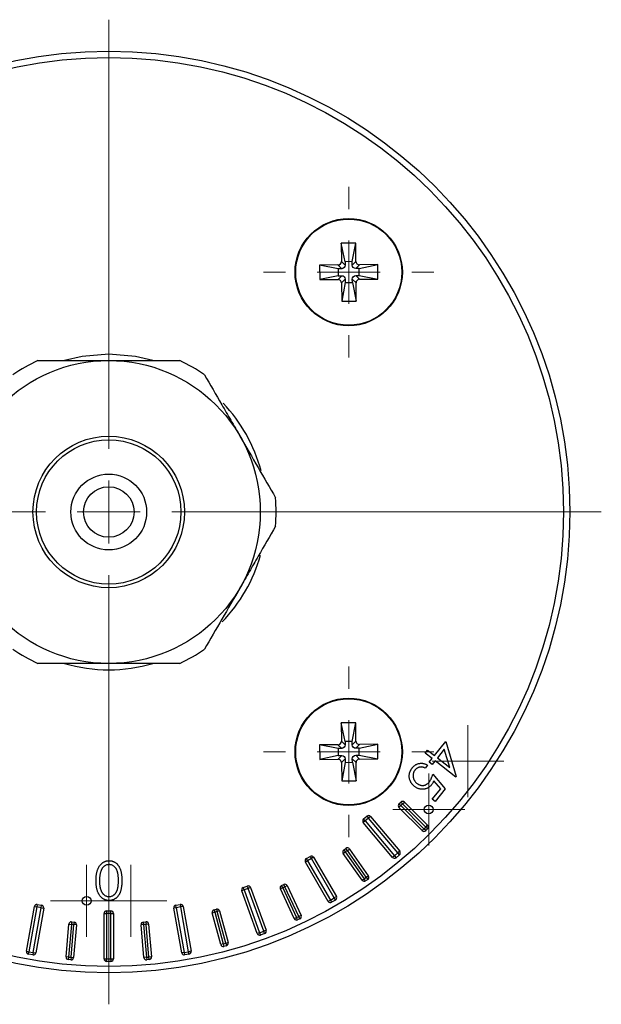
# Model space of a CAD drawing. Header units: millimetres. Extents: x -386 to 1009, y 394 to 472.
# Tile 4 of 4: x 963 to 1009, y 394 to 472. Entities that reach past the tile are written whole.
import ezdxf

# ---------------------------------------------------------------- set-up
doc = ezdxf.new("R2010")
doc.units = ezdxf.units.MM

# ---------------------------------------------------------------- blocks, each defined once
blk = doc.blocks.new('SW_CENTERMARKSYMBOL_0')
at = {"color": 0, "linetype": 'Continuous', "lineweight": 18}
for p, q in [((0, 5), (0, 39)), ((0, 0), (0, 2.5)), ((-5, 0), (-39, 0)), ((0, 0), (-2.5, 0)), ((0, 0), (0, -2.5)), ((0, 0), (2.5, 0)), ((5, 0), (39, 0)), ((0, -5), (0, -39))]:
    blk.add_line(p, q, dxfattribs=at)
blk = doc.blocks.new('SW_CENTERMARKSYMBOL_1')
at = {"color": 0, "linetype": 'Continuous', "lineweight": 18}
for p, q in [((0, 5), (0, 6.75)), ((0, 0), (0, 2.5)), ((-5, 0), (-6.75, 0)), ((0, 0), (-2.5, 0)), ((0, 0), (0, -2.5)), ((0, 0), (2.5, 0)), ((5, 0), (6.75, 0)), ((0, -5), (0, -6.75))]:
    blk.add_line(p, q, dxfattribs=at)
blk = doc.blocks.new('SW_CENTERMARKSYMBOL_4')
at = {"color": 0, "linetype": 'Continuous', "lineweight": 18}
for p, q in [((0, 5), (0, 6.75)), ((0, 0), (0, 2.5)), ((-5, 0), (-6.75, 0)), ((0, 0), (-2.5, 0)), ((0, 0), (0, -2.5)), ((0, 0), (2.5, 0)), ((5, 0), (6.75, 0)), ((0, -5), (0, -6.75))]:
    blk.add_line(p, q, dxfattribs=at)
blk = doc.blocks.new('SW_CENTERMARKSYMBOL_5')
at = {"color": 0, "linetype": 'Continuous', "lineweight": 18}
for p, q in [((0, 2.5), (0, 2.85)), ((0, 0), (0, 2.5)), ((-2.5, 0), (-2.85, 0)), ((0, 0), (-2.5, 0)), ((0, 0), (0, -2.5)), ((0, 0), (2.5, 0)), ((2.5, 0), (2.85, 0)), ((0, -2.5), (0, -2.85))]:
    blk.add_line(p, q, dxfattribs=at)
blk = doc.blocks.new('SW_CENTERMARKSYMBOL_6')
at = {"color": 0, "linetype": 'Continuous', "lineweight": 18}
for p, q in [((0, 2.5), (0, 2.85)), ((0, 0), (0, 2.5)), ((-2.5, 0), (-2.85, 0)), ((0, 0), (-2.5, 0)), ((0, 0), (0, -2.5)), ((0, 0), (2.5, 0)), ((2.5, 0), (2.85, 0)), ((0, -2.5), (0, -2.85))]:
    blk.add_line(p, q, dxfattribs=at)
blk = doc.blocks.new('SW_CENTERMARKSYMBOL_8')
at = {"color": 0, "linetype": 'Continuous', "lineweight": 18}
for p, q in [((0, 2.5), (0, 2.85)), ((0, 0), (0, 2.5)), ((-2.5, 0), (-2.85, 0)), ((0, 0), (-2.5, 0)), ((0, 0), (0, -2.5)), ((0, 0), (2.5, 0)), ((2.5, 0), (2.85, 0)), ((0, -2.5), (0, -2.85))]:
    blk.add_line(p, q, dxfattribs=at)
blk = doc.blocks.new('SW_CENTERMARKSYMBOL_10')
at = {"color": 0, "linetype": 'Continuous', "lineweight": 18}
for p, q in [((0, 2.5), (0, 2.85)), ((0, 0), (0, 2.5)), ((-2.5, 0), (-2.85, 0)), ((0, 0), (-2.5, 0)), ((0, 0), (0, -2.5)), ((0, 0), (2.5, 0)), ((2.5, 0), (2.85, 0)), ((0, -2.5), (0, -2.85))]:
    blk.add_line(p, q, dxfattribs=at)

msp = doc.modelspace()

# ---------------------------------------------------------------- linework, layer by layer
at = {"color": 7, "linetype": 'Continuous', "lineweight": 25}
for p, q in [((989.719, 454.026), (988.569, 454.016)), ((988.569, 454.016), (988.582, 452.566)), ((988.877, 452.548), (988.569, 454.016)), ((989.437, 452.553), (989.719, 454.026)), ((989.732, 452.576), (989.719, 454.026)), ((988.879, 452.273), (988.582, 452.566)), ((989.437, 452.553), (988.877, 452.548)), ((988.877, 452.548), (988.879, 452.273)), ((989.439, 452.278), (989.437, 452.553)), ((989.439, 452.278), (989.732, 452.576)), ((988.309, 452.288), (986.859, 452.276)), ((986.859, 452.276), (986.869, 451.126)), ((988.332, 451.993), (986.859, 452.276)), ((988.607, 451.996), (988.309, 452.288)), ((988.607, 451.996), (988.332, 451.993)), ((988.332, 451.993), (988.337, 451.434)), ((989.716, 452.005), (990.009, 452.303)), ((989.991, 452.008), (989.716, 452.005)), ((989.991, 452.008), (991.459, 452.316)), ((989.996, 451.448), (989.991, 452.008)), ((991.459, 452.316), (990.009, 452.303)), ((991.469, 451.166), (991.459, 452.316)), ((988.337, 451.434), (986.869, 451.126)), ((986.869, 451.126), (988.319, 451.138)), ((988.612, 451.436), (988.319, 451.138)), ((988.337, 451.434), (988.612, 451.436)), ((988.889, 451.164), (988.596, 450.866)), ((988.596, 450.866), (988.609, 449.416)), ((988.891, 450.889), (988.609, 449.416)), ((988.889, 451.164), (988.891, 450.889)), ((988.891, 450.889), (989.451, 450.894)), ((989.449, 451.168), (989.746, 450.876)), ((989.451, 450.894), (989.449, 451.168)), ((989.451, 450.894), (989.759, 449.426)), ((989.721, 451.446), (989.996, 451.448)), ((989.721, 451.446), (990.019, 451.153)), ((989.759, 449.426), (989.746, 450.876)), ((989.996, 451.448), (991.469, 451.166)), ((990.019, 451.153), (991.469, 451.166)), ((988.609, 449.416), (989.759, 449.426)), ((989.719, 416.026), (988.569, 416.016)), ((988.569, 416.016), (988.582, 414.566)), ((988.877, 414.548), (988.569, 416.016)), ((989.437, 414.553), (989.719, 416.026)), ((989.732, 414.576), (989.719, 416.026)), ((988.309, 414.288), (986.859, 414.276)), ((986.859, 414.276), (986.869, 413.126)), ((988.332, 413.993), (986.859, 414.276)), ((988.607, 413.996), (988.309, 414.288)), ((988.879, 414.273), (988.582, 414.566)), ((989.437, 414.553), (988.877, 414.548)), ((988.877, 414.548), (988.879, 414.273)), ((989.439, 414.278), (989.437, 414.553)), ((989.439, 414.278), (989.732, 414.576)), ((989.716, 414.005), (990.009, 414.303)), ((989.991, 414.008), (991.459, 414.316)), ((991.459, 414.316), (990.009, 414.303)), ((991.469, 413.166), (991.459, 414.316)), ((995.96, 413.429), (996.852, 414.551)), ((996.852, 414.551), (997.673, 411.761)), ((988.337, 413.434), (986.869, 413.126)), ((988.612, 413.436), (988.319, 413.138)), ((988.607, 413.996), (988.332, 413.993)), ((988.332, 413.993), (988.337, 413.434)), ((988.337, 413.434), (988.612, 413.436)), ((989.991, 414.008), (989.716, 414.005)), ((989.721, 413.446), (989.996, 413.448)), ((989.721, 413.446), (990.019, 413.153)), ((989.996, 413.448), (989.991, 414.008)), ((989.996, 413.448), (991.469, 413.166)), ((995.227, 413.628), (995.414, 413.863)), ((995.773, 413.194), (995.227, 413.628)), ((995.414, 413.863), (995.96, 413.429)), ((996.735, 413.941), (996.185, 413.25)), ((997.163, 412.471), (996.735, 413.941)), ((986.869, 413.126), (988.319, 413.138)), ((988.889, 413.164), (988.596, 412.866)), ((988.596, 412.866), (988.609, 411.416)), ((988.891, 412.889), (988.609, 411.416)), ((988.889, 413.164), (988.891, 412.889)), ((988.891, 412.889), (989.451, 412.894)), ((989.449, 413.168), (989.746, 412.876)), ((989.451, 412.894), (989.449, 413.168)), ((989.451, 412.894), (989.759, 411.426)), ((989.759, 411.426), (989.746, 412.876)), ((990.019, 413.153), (991.469, 413.166)), ((995.399, 412.677), (995.207, 412.436)), ((995.547, 412.91), (995.773, 413.194)), ((995.772, 412.73), (995.547, 412.91)), ((995.998, 413.015), (995.772, 412.73)), ((997.634, 411.713), (995.998, 413.015)), ((996.185, 413.25), (997.163, 412.471)), ((995.821, 411.947), (996.814, 410.803)), ((988.609, 411.416), (989.759, 411.426)), ((996.447, 410.801), (995.9, 411.427)), ((997.673, 411.761), (997.634, 411.713)), ((995.781, 409.965), (996.447, 410.801)), ((996.814, 410.803), (996.005, 409.787)), ((993.145, 409.598), (993.286, 409.74)), ((993.145, 409.598), (993.286, 409.457)), ((993.428, 409.598), (993.286, 409.74)), ((993.428, 409.598), (993.286, 409.457)), ((993.428, 409.598), (993.569, 409.74)), ((995.266, 407.76), (993.428, 409.598)), ((993.569, 409.74), (995.407, 407.901)), ((996.005, 409.787), (995.781, 409.965)), ((993.145, 409.315), (993.286, 409.457)), ((994.983, 407.477), (993.145, 409.315)), ((993.286, 409.457), (995.125, 407.618)), ((990.47, 408.248), (990.317, 408.119)), ((992.631, 405.362), (990.317, 408.119)), ((990.342, 408.401), (990.61, 408.626)), ((990.47, 408.248), (990.342, 408.401)), ((990.738, 408.473), (990.47, 408.248)), ((990.47, 408.248), (992.784, 405.49)), ((990.61, 408.626), (990.738, 408.473)), ((990.892, 408.601), (990.738, 408.473)), ((993.052, 405.715), (990.738, 408.473)), ((990.892, 408.601), (993.206, 405.844)), ((994.983, 407.477), (995.125, 407.618)), ((995.125, 407.618), (995.266, 407.76)), ((995.266, 407.477), (995.125, 407.618)), ((995.266, 407.76), (995.407, 407.901)), ((995.266, 407.76), (995.407, 407.618)), ((995.407, 407.618), (995.266, 407.477)), ((988.731, 405.68), (988.895, 405.795)), ((990.223, 403.551), (988.731, 405.68)), ((988.78, 405.959), (988.944, 406.074)), ((988.78, 405.959), (988.895, 405.795)), ((989.059, 405.91), (988.895, 405.795)), ((988.895, 405.795), (990.386, 403.665)), ((989.059, 405.91), (988.944, 406.074)), ((989.059, 405.91), (989.223, 406.024)), ((990.55, 403.78), (989.059, 405.91)), ((989.223, 406.024), (990.714, 403.895)), ((992.784, 405.49), (993.052, 405.715)), ((993.206, 405.844), (993.052, 405.715)), ((993.181, 405.562), (993.052, 405.715)), ((985.912, 405.093), (985.739, 404.993)), ((987.539, 401.876), (985.739, 404.993)), ((985.812, 405.267), (986.115, 405.442)), ((985.912, 405.093), (985.812, 405.267)), ((986.215, 405.268), (985.912, 405.093)), ((985.912, 405.093), (987.712, 401.976)), ((986.115, 405.442), (986.215, 405.268)), ((986.388, 405.368), (986.215, 405.268)), ((988.015, 402.151), (986.215, 405.268)), ((986.388, 405.368), (988.188, 402.251)), ((992.784, 405.49), (992.631, 405.362)), ((992.784, 405.49), (992.913, 405.337)), ((993.181, 405.562), (992.913, 405.337)), ((990.223, 403.551), (990.386, 403.665)), ((990.386, 403.665), (990.55, 403.78)), ((990.501, 403.501), (990.386, 403.665)), ((990.665, 403.616), (990.501, 403.501)), ((990.55, 403.78), (990.714, 403.895)), ((990.55, 403.78), (990.665, 403.616)), ((980.876, 402.779), (980.688, 402.71)), ((981.919, 399.327), (980.688, 402.71)), ((980.807, 402.966), (981.136, 403.086)), ((980.876, 402.779), (980.807, 402.966)), ((981.204, 402.898), (980.876, 402.779)), ((980.876, 402.779), (982.107, 399.396)), ((981.136, 403.086), (981.204, 402.898)), ((981.392, 402.967), (981.204, 402.898)), ((982.436, 399.515), (981.204, 402.898)), ((981.392, 402.967), (982.624, 399.584)), ((983.935, 402.951), (983.754, 402.867)), ((984.852, 400.511), (983.754, 402.867)), ((983.85, 403.133), (984.032, 403.217)), ((983.935, 402.951), (983.85, 403.133)), ((984.116, 403.036), (983.935, 402.951)), ((983.935, 402.951), (985.034, 400.595)), ((984.116, 403.036), (984.032, 403.217)), ((984.116, 403.036), (984.297, 403.12)), ((985.215, 400.68), (984.116, 403.036)), ((984.297, 403.12), (985.396, 400.764)), ((987.712, 401.976), (987.539, 401.876)), ((987.712, 401.976), (988.015, 402.151)), ((987.712, 401.976), (987.812, 401.803)), ((988.115, 401.978), (987.812, 401.803)), ((988.188, 402.251), (988.015, 402.151)), ((988.115, 401.978), (988.015, 402.151)), ((963.648, 397.924), (964.273, 401.469)), ((964.47, 401.434), (963.844, 397.889)), ((964.189, 397.828), (964.814, 401.373)), ((964.273, 401.469), (964.47, 401.434)), ((965.011, 401.339), (964.386, 397.793)), ((964.504, 401.631), (964.47, 401.434)), ((964.814, 401.373), (964.47, 401.434)), ((964.504, 401.631), (964.849, 401.57)), ((964.814, 401.373), (964.849, 401.57)), ((964.814, 401.373), (965.011, 401.339)), ((969.789, 397.321), (969.789, 400.921)), ((969.789, 400.921), (969.989, 400.921)), ((969.989, 401.121), (969.989, 400.921)), ((969.989, 401.121), (970.339, 401.121)), ((969.989, 400.921), (969.989, 397.321)), ((970.339, 400.921), (969.989, 400.921)), ((970.339, 400.921), (970.339, 401.121)), ((970.339, 397.321), (970.339, 400.921)), ((970.339, 400.921), (970.539, 400.921)), ((970.539, 400.921), (970.539, 397.321)), ((975.514, 401.373), (975.317, 401.339)), ((975.942, 397.793), (975.317, 401.339)), ((975.479, 401.57), (975.824, 401.631)), ((975.514, 401.373), (975.479, 401.57)), ((975.858, 401.434), (975.514, 401.373)), ((975.514, 401.373), (976.139, 397.828)), ((975.824, 401.631), (975.858, 401.434)), ((976.055, 401.469), (975.858, 401.434)), ((976.483, 397.889), (975.858, 401.434)), ((976.055, 401.469), (976.68, 397.924)), ((978.363, 400.961), (978.556, 401.012)), ((979.036, 398.449), (978.363, 400.961)), ((978.505, 401.206), (978.698, 401.257)), ((978.505, 401.206), (978.556, 401.012)), ((978.75, 401.064), (978.556, 401.012)), ((978.556, 401.012), (979.229, 398.501)), ((978.698, 401.257), (978.75, 401.064)), ((978.943, 401.116), (978.75, 401.064)), ((979.422, 398.553), (978.75, 401.064)), ((978.943, 401.116), (979.616, 398.605)), ((967.223, 400.253), (967.206, 400.054)), ((967.223, 400.253), (967.422, 400.236)), ((967.422, 400.236), (967.405, 400.037)), ((972.906, 400.236), (973.105, 400.253)), ((972.923, 400.037), (972.906, 400.236)), ((973.105, 400.253), (973.122, 400.054)), ((984.852, 400.511), (985.034, 400.595)), ((985.034, 400.595), (985.215, 400.68)), ((985.118, 400.414), (985.034, 400.595)), ((985.3, 400.498), (985.118, 400.414)), ((985.396, 400.764), (985.215, 400.68)), ((985.3, 400.498), (985.215, 400.68)), ((966.78, 397.482), (967.006, 400.072)), ((967.206, 400.054), (966.979, 397.464)), ((967.006, 400.072), (967.206, 400.054)), ((967.178, 397.447), (967.405, 400.037)), ((967.405, 400.037), (967.206, 400.054)), ((967.604, 400.019), (967.378, 397.429)), ((967.604, 400.019), (967.405, 400.037)), ((972.923, 400.037), (972.724, 400.019)), ((972.95, 397.429), (972.724, 400.019)), ((973.122, 400.054), (972.923, 400.037)), ((972.923, 400.037), (973.15, 397.447)), ((973.322, 400.072), (973.122, 400.054)), ((973.349, 397.464), (973.122, 400.054)), ((973.322, 400.072), (973.548, 397.482)), ((982.107, 399.396), (981.919, 399.327)), ((982.107, 399.396), (982.436, 399.515)), ((982.107, 399.396), (982.175, 399.208)), ((982.624, 399.584), (982.436, 399.515)), ((982.504, 399.327), (982.436, 399.515)), ((979.422, 398.553), (979.616, 398.605)), ((982.504, 399.327), (982.175, 399.208)), ((963.648, 397.924), (963.844, 397.889)), ((963.81, 397.692), (963.844, 397.889)), ((963.844, 397.889), (964.189, 397.828)), ((964.189, 397.828), (964.154, 397.631)), ((964.189, 397.828), (964.386, 397.793)), ((976.139, 397.828), (975.942, 397.793)), ((976.139, 397.828), (976.483, 397.889)), ((976.139, 397.828), (976.173, 397.631)), ((976.68, 397.924), (976.483, 397.889)), ((976.518, 397.692), (976.483, 397.889)), ((979.229, 398.501), (979.036, 398.449)), ((979.229, 398.501), (979.422, 398.553)), ((979.229, 398.501), (979.281, 398.308)), ((979.474, 398.36), (979.281, 398.308)), ((979.422, 398.553), (979.474, 398.36)), ((964.154, 397.631), (963.81, 397.692)), ((966.979, 397.464), (966.78, 397.482)), ((966.979, 397.464), (966.962, 397.265)), ((967.161, 397.247), (966.962, 397.265)), ((966.979, 397.464), (967.178, 397.447)), ((967.178, 397.447), (967.161, 397.247)), ((967.178, 397.447), (967.378, 397.429)), ((969.789, 397.321), (969.989, 397.321)), ((969.989, 397.321), (970.339, 397.321)), ((969.989, 397.121), (969.989, 397.321)), ((970.339, 397.121), (969.989, 397.121)), ((970.339, 397.321), (970.339, 397.121)), ((970.339, 397.321), (970.539, 397.321)), ((973.15, 397.447), (972.95, 397.429)), ((973.15, 397.447), (973.349, 397.464)), ((973.15, 397.447), (973.167, 397.247)), ((973.366, 397.265), (973.167, 397.247)), ((973.548, 397.482), (973.349, 397.464)), ((973.366, 397.265), (973.349, 397.464)), ((976.518, 397.692), (976.173, 397.631))]:
    msp.add_line(p, q, dxfattribs=at)
at = {"color": 7, "linetype": 'Continuous', "lineweight": 25, "flags": 128}
for points in [[(970.164, 445.221), (968.051, 445.041), (966.664, 444.721)], [(973.664, 444.721), (972.276, 445.041), (970.164, 445.221)]]:
    msp.add_lwpolyline(points, dxfattribs=at)
at = {"color": 7, "linetype": 'Continuous', "lineweight": 25}
for centre, radius in [((970.164, 432.721), 36.5), ((970.164, 432.721), 36), ((989.164, 451.721), 4.25), ((989.164, 451.721), 4.2), ((970.164, 432.721), 12), ((970.164, 432.721), 6), ((970.164, 432.721), 5.716), ((970.164, 432.721), 3), ((970.164, 432.721), 2), ((989.164, 413.721), 4.25), ((989.164, 413.721), 4.2), ((995.499, 409.15), 0.35), ((968.414, 401.92), 0.35)]:
    msp.add_circle(centre, radius, dxfattribs=at)
for centre, radius, start, end in [((970.164, 432.721), 13.25, 115.08763, 124.91237), ((970.164, 432.721), 13.25, 55.08763, 64.91237), ((970.164, 432.721), 12.5, 15.14947, 43.58815), ((970.164, 432.721), 13.25, 355.08763, 4.91237), ((970.164, 432.721), 12.5, 315.84077, 344.14137), ((970.164, 432.721), 13.25, 235.08763, 244.91237), ((970.164, 432.721), 13.25, 295.08763, 304.91237), ((970.164, 432.721), 12.5, 253.7398, 286.2602), ((993.286, 409.457), 0.2, 135, 225), ((993.428, 409.598), 0.2, 45, 135), ((990.47, 408.248), 0.2, 130, 220), ((990.738, 408.473), 0.2, 40, 130), ((995.125, 407.618), 0.2, 225, 315), ((995.266, 407.76), 0.2, 315, 45), ((988.895, 405.795), 0.2, 125, 215), ((989.059, 405.91), 0.2, 35, 125), ((993.052, 405.715), 0.2, 310, 40), ((985.912, 405.093), 0.2, 120, 210), ((986.215, 405.268), 0.2, 30, 120), ((992.784, 405.49), 0.2, 220, 310), ((990.386, 403.665), 0.2, 215, 305), ((990.55, 403.78), 0.2, 305, 35), ((980.876, 402.779), 0.2, 110, 200), ((981.204, 402.898), 0.2, 20, 110), ((983.935, 402.951), 0.2, 115, 205), ((984.116, 403.036), 0.2, 25, 115), ((987.712, 401.976), 0.2, 210, 300), ((988.015, 402.151), 0.2, 300, 30), ((964.47, 401.434), 0.2, 80, 170), ((964.814, 401.373), 0.2, 350, 80), ((969.989, 400.921), 0.2, 90, 180), ((970.339, 400.921), 0.2, 0, 90), ((975.514, 401.373), 0.2, 100, 190), ((975.858, 401.434), 0.2, 10, 100), ((978.556, 401.012), 0.2, 105, 195), ((978.75, 401.064), 0.2, 15, 105), ((967.206, 400.054), 0.2, 85, 175), ((967.405, 400.037), 0.2, 355, 85), ((972.923, 400.037), 0.2, 95, 185), ((973.122, 400.054), 0.2, 5, 95), ((985.034, 400.595), 0.2, 205, 295), ((985.215, 400.68), 0.2, 295, 25), ((982.436, 399.515), 0.2, 290, 20), ((979.422, 398.553), 0.2, 285, 15), ((982.107, 399.396), 0.2, 200, 290), ((963.844, 397.889), 0.2, 170, 260), ((976.483, 397.889), 0.2, 280, 10), ((979.229, 398.501), 0.2, 195, 285), ((964.189, 397.828), 0.2, 260, 350), ((966.979, 397.464), 0.2, 175, 265), ((967.178, 397.447), 0.2, 265, 355), ((969.989, 397.321), 0.2, 180, 270), ((970.339, 397.321), 0.2, 270, 0), ((973.15, 397.447), 0.2, 185, 275), ((973.349, 397.464), 0.2, 275, 5), ((976.139, 397.828), 0.2, 190, 280)]:
    msp.add_arc(centre, radius, start, end, dxfattribs=at)
for points, knots in [([(988.309, 452.288), (988.374, 452.289), (988.45, 452.316), (988.556, 452.425), (988.582, 452.501), (988.582, 452.566)], [0, 0, 0, 0, 0.5, 0.5, 1, 1, 1, 1]), ([(989.732, 452.576), (989.732, 452.511), (989.76, 452.435), (989.868, 452.329), (989.944, 452.303), (990.009, 452.303)], [0, 0, 0, 0, 0.5, 0.5, 1, 1, 1, 1]), ([(988.879, 452.273), (988.88, 452.208), (988.854, 452.132), (988.747, 452.024), (988.672, 451.996), (988.607, 451.996)], [0, 0, 0, 0, 0.5, 0.5, 1, 1, 1, 1]), ([(989.716, 452.005), (989.651, 452.005), (989.575, 452.031), (989.467, 452.137), (989.44, 452.213), (989.439, 452.278)], [0, 0, 0, 0, 0.5, 0.5, 1, 1, 1, 1]), ([(988.596, 450.866), (988.596, 450.931), (988.568, 451.006), (988.46, 451.113), (988.384, 451.139), (988.319, 451.138)], [0, 0, 0, 0, 0.5, 0.5, 1, 1, 1, 1]), ([(988.612, 451.436), (988.676, 451.437), (988.753, 451.41), (988.861, 451.304), (988.888, 451.228), (988.889, 451.164)], [0, 0, 0, 0, 0.5, 0.5, 1, 1, 1, 1]), ([(989.449, 451.168), (989.448, 451.233), (989.474, 451.309), (989.581, 451.418), (989.656, 451.445), (989.721, 451.446)], [0, 0, 0, 0, 0.5, 0.5, 1, 1, 1, 1]), ([(990.019, 451.153), (989.954, 451.153), (989.878, 451.125), (989.772, 451.017), (989.746, 450.941), (989.746, 450.876)], [0, 0, 0, 0, 0.5, 0.5, 1, 1, 1, 1]), ([(964.546, 444.721), (965.439, 444.721), (966.35, 444.721), (967.753, 444.721), (968.226, 444.721), (969.188, 444.721), (969.676, 444.721), (970.164, 444.721)], [0, 0, 0, 0, 0.5, 0.5, 0.75, 0.75, 1, 1, 1, 1]), ([(970.164, 444.721), (971.138, 444.721), (972.092, 444.721), (973.965, 444.721), (974.888, 444.721), (975.782, 444.721)], [0, 0, 0, 0, 0.5, 0.5, 1, 1, 1, 1]), ([(977.747, 443.586), (978.194, 442.812), (978.649, 442.024), (979.351, 440.809), (979.588, 440.399), (980.068, 439.566), (980.312, 439.143), (980.556, 438.721)], [0, 0, 0, 0, 0.5, 0.5, 0.75, 0.75, 1, 1, 1, 1]), ([(980.556, 438.721), (981.043, 437.877), (981.52, 437.051), (982.457, 435.429), (982.918, 434.63), (983.365, 433.855)], [0, 0, 0, 0, 0.5, 0.5, 1, 1, 1, 1]), ([(983.365, 431.586), (982.919, 430.812), (982.463, 430.024), (981.762, 428.809), (981.525, 428.399), (981.044, 427.566), (980.8, 427.143), (980.556, 426.721)], [0, 0, 0, 0, 0.5, 0.5, 0.75, 0.75, 1, 1, 1, 1]), ([(980.556, 426.721), (980.069, 425.877), (979.592, 425.051), (978.656, 423.429), (978.194, 422.63), (977.747, 421.855)], [0, 0, 0, 0, 0.5, 0.5, 1, 1, 1, 1]), ([(970.164, 420.721), (969.19, 420.721), (968.236, 420.721), (966.363, 420.721), (965.44, 420.721), (964.546, 420.721)], [0, 0, 0, 0, 0.5, 0.5, 1, 1, 1, 1]), ([(975.782, 420.721), (974.888, 420.721), (973.978, 420.721), (972.575, 420.721), (972.101, 420.721), (971.14, 420.721), (970.652, 420.721), (970.164, 420.721)], [0, 0, 0, 0, 0.5, 0.5, 0.75, 0.75, 1, 1, 1, 1]), ([(988.309, 414.288), (988.374, 414.289), (988.45, 414.316), (988.556, 414.425), (988.582, 414.501), (988.582, 414.566)], [0, 0, 0, 0, 0.5, 0.5, 1, 1, 1, 1]), ([(988.879, 414.273), (988.88, 414.208), (988.854, 414.132), (988.747, 414.024), (988.672, 413.996), (988.607, 413.996)], [0, 0, 0, 0, 0.5, 0.5, 1, 1, 1, 1]), ([(989.716, 414.005), (989.651, 414.005), (989.575, 414.031), (989.467, 414.137), (989.44, 414.213), (989.439, 414.278)], [0, 0, 0, 0, 0.5, 0.5, 1, 1, 1, 1]), ([(989.732, 414.576), (989.732, 414.511), (989.76, 414.435), (989.868, 414.329), (989.944, 414.303), (990.009, 414.303)], [0, 0, 0, 0, 0.5, 0.5, 1, 1, 1, 1]), ([(988.612, 413.436), (988.676, 413.437), (988.753, 413.41), (988.861, 413.304), (988.888, 413.228), (988.889, 413.164)], [0, 0, 0, 0, 0.5, 0.5, 1, 1, 1, 1]), ([(989.449, 413.168), (989.448, 413.233), (989.474, 413.309), (989.581, 413.418), (989.656, 413.445), (989.721, 413.446)], [0, 0, 0, 0, 0.5, 0.5, 1, 1, 1, 1]), ([(988.596, 412.866), (988.596, 412.931), (988.568, 413.006), (988.46, 413.113), (988.384, 413.139), (988.319, 413.138)], [0, 0, 0, 0, 0.5, 0.5, 1, 1, 1, 1]), ([(990.019, 413.153), (989.954, 413.153), (989.878, 413.125), (989.772, 413.017), (989.746, 412.941), (989.746, 412.876)], [0, 0, 0, 0, 0.5, 0.5, 1, 1, 1, 1]), ([(994.201, 412.46), (994.22, 412.483), (994.258, 412.528), (994.32, 412.589), (994.385, 412.642), (994.454, 412.689), (994.525, 412.729), (994.6, 412.761), (994.679, 412.786), (994.76, 412.804), (994.842, 412.815), (994.923, 412.818), (995.005, 412.814), (995.085, 412.802), (995.165, 412.782), (995.244, 412.754), (995.323, 412.72), (995.374, 412.692), (995.399, 412.677)], [0, 0, 0, 0, 0.066965, 0.131832, 0.194761, 0.256249, 0.317438, 0.378076, 0.439508, 0.501693, 0.563827, 0.625022, 0.68536, 0.746282, 0.807465, 0.870175, 0.934003, 1, 1, 1, 1]), ([(994.373, 410.986), (994.354, 411.001), (994.317, 411.032), (994.265, 411.082), (994.216, 411.133), (994.172, 411.188), (994.132, 411.245), (994.095, 411.304), (994.062, 411.366), (994.024, 411.451), (993.987, 411.558), (993.96, 411.691), (993.953, 411.824), (993.963, 411.934), (993.981, 412.021), (993.998, 412.086), (994.021, 412.151), (994.047, 412.215), (994.079, 412.277), (994.115, 412.339), (994.156, 412.401), (994.186, 412.44), (994.201, 412.46)], [0, 0, 0, 0, 0.043859, 0.087307, 0.129749, 0.172131, 0.213842, 0.25586, 0.297733, 0.340109, 0.422953, 0.503243, 0.582496, 0.662318, 0.702498, 0.742906, 0.783815, 0.825286, 0.867464, 0.910536, 0.954832, 1, 1, 1, 1]), ([(994.409, 412.271), (994.394, 412.252), (994.365, 412.214), (994.33, 412.152), (994.302, 412.088), (994.28, 412.021), (994.266, 411.953), (994.26, 411.882), (994.26, 411.809), (994.267, 411.734), (994.281, 411.659), (994.302, 411.587), (994.33, 411.518), (994.365, 411.452), (994.408, 411.388), (994.456, 411.328), (994.512, 411.271), (994.554, 411.236), (994.575, 411.219)], [0, 0, 0, 0, 0.0613062, 0.1207485, 0.1794894, 0.2381231, 0.296542, 0.3565792, 0.4178771, 0.4814925, 0.5459733, 0.6092976, 0.6715736, 0.7345707, 0.7985, 0.8636934, 0.9303254, 1, 1, 1, 1]), ([(995.207, 412.436), (995.181, 412.448), (995.132, 412.472), (995.057, 412.498), (994.984, 412.514), (994.914, 412.522), (994.845, 412.518), (994.776, 412.507), (994.707, 412.486), (994.639, 412.457), (994.574, 412.421), (994.513, 412.377), (994.457, 412.328), (994.425, 412.29), (994.409, 412.271)], [0, 0, 0, 0, 0.095855, 0.184541, 0.267656, 0.345721, 0.422829, 0.500259, 0.580646, 0.66423, 0.749225, 0.832491, 0.915769, 1, 1, 1, 1]), ([(995.548, 411.344), (995.561, 411.362), (995.589, 411.4), (995.628, 411.46), (995.665, 411.527), (995.7, 411.6), (995.733, 411.678), (995.764, 411.763), (995.795, 411.852), (995.812, 411.915), (995.821, 411.947)], [0, 0, 0, 0, 0.101943, 0.210294, 0.324552, 0.444787, 0.573309, 0.708035, 0.849815, 1, 1, 1, 1]), ([(995.725, 411.114), (995.703, 411.089), (995.661, 411.038), (995.591, 410.971), (995.517, 410.913), (995.439, 410.863), (995.357, 410.823), (995.272, 410.79), (995.182, 410.768), (995.089, 410.755), (994.995, 410.749), (994.902, 410.755), (994.81, 410.77), (994.719, 410.793), (994.63, 410.827), (994.542, 410.871), (994.456, 410.923), (994.401, 410.964), (994.373, 410.986)], [0, 0, 0, 0, 0.066046, 0.129716, 0.191016, 0.251374, 0.311239, 0.371088, 0.431327, 0.493201, 0.555276, 0.616583, 0.677347, 0.738546, 0.80103, 0.864956, 0.931051, 1, 1, 1, 1]), ([(994.575, 411.219), (994.594, 411.204), (994.633, 411.174), (994.694, 411.138), (994.756, 411.108), (994.819, 411.084), (994.883, 411.067), (994.949, 411.058), (995.014, 411.056), (995.081, 411.061), (995.146, 411.072), (995.21, 411.09), (995.272, 411.116), (995.332, 411.148), (995.39, 411.187), (995.445, 411.232), (995.498, 411.285), (995.531, 411.324), (995.548, 411.344)], [0, 0, 0, 0, 0.06734, 0.131516, 0.19379, 0.254202, 0.314223, 0.37299, 0.432315, 0.492844, 0.553023, 0.612941, 0.673441, 0.734518, 0.79682, 0.861725, 0.92903, 1, 1, 1, 1]), ([(995.9, 411.427), (995.887, 411.396), (995.862, 411.337), (995.819, 411.255), (995.775, 411.18), (995.741, 411.136), (995.725, 411.114)], [0, 0, 0, 0, 0.275677, 0.533807, 0.774803, 1, 1, 1, 1]), ([(969.16, 403.522), (969.161, 403.568), (969.162, 403.657), (969.167, 403.788), (969.179, 403.911), (969.192, 404.028), (969.212, 404.137), (969.235, 404.238), (969.262, 404.334), (969.294, 404.421), (969.33, 404.503), (969.368, 404.579), (969.409, 404.65), (969.455, 404.716), (969.503, 404.777), (969.555, 404.832), (969.609, 404.883), (969.667, 404.928), (969.727, 404.968), (969.789, 405.003), (969.853, 405.031), (969.918, 405.056), (969.985, 405.075), (970.054, 405.088), (970.124, 405.097), (970.172, 405.097), (970.196, 405.098)], [0, 0, 0, 0, 0.065063, 0.126773, 0.185516, 0.240765, 0.29298, 0.34225, 0.388919, 0.432776, 0.474628, 0.514775, 0.553606, 0.591426, 0.628028, 0.663804, 0.698984, 0.733591, 0.767628, 0.801208, 0.834264, 0.866981, 0.89972, 0.932702, 0.966176, 1, 1, 1, 1]), ([(970.196, 405.098), (970.219, 405.097), (970.266, 405.096), (970.335, 405.088), (970.402, 405.075), (970.468, 405.057), (970.532, 405.034), (970.593, 405.005), (970.654, 404.971), (970.712, 404.933), (970.768, 404.889), (970.821, 404.84), (970.87, 404.786), (970.916, 404.726), (970.96, 404.662), (971, 404.593), (971.038, 404.518), (971.071, 404.438), (971.102, 404.352), (971.128, 404.257), (971.149, 404.154), (971.167, 404.044), (971.182, 403.925), (971.192, 403.798), (971.198, 403.662), (971.198, 403.57), (971.199, 403.522)], [0, 0, 0, 0, 0.033787, 0.066622, 0.099285, 0.131361, 0.163585, 0.196104, 0.228902, 0.262158, 0.295991, 0.330218, 0.36506, 0.400951, 0.43762, 0.475708, 0.515381, 0.556414, 0.599765, 0.646424, 0.696431, 0.749782, 0.806573, 0.867436, 0.931887, 1, 1, 1, 1]), ([(969.543, 404.275), (969.534, 404.248), (969.516, 404.194), (969.492, 404.11), (969.473, 404.021), (969.456, 403.929), (969.445, 403.833), (969.436, 403.732), (969.43, 403.628), (969.43, 403.557), (969.429, 403.521)], [0, 0, 0, 0, 0.110588, 0.224542, 0.342503, 0.464324, 0.590756, 0.722227, 0.858843, 1, 1, 1, 1]), ([(970.187, 404.79), (970.153, 404.789), (970.087, 404.786), (969.99, 404.759), (969.896, 404.72), (969.822, 404.673), (969.766, 404.628), (969.726, 404.589), (969.689, 404.547), (969.654, 404.5), (969.622, 404.45), (969.593, 404.395), (969.566, 404.337), (969.551, 404.296), (969.543, 404.275)], [0, 0, 0, 0, 0.112813, 0.225394, 0.339595, 0.459675, 0.521735, 0.583926, 0.648174, 0.713881, 0.781004, 0.851451, 0.924051, 1, 1, 1, 1]), ([(970.929, 403.521), (970.929, 403.561), (970.929, 403.639), (970.924, 403.752), (970.917, 403.857), (970.908, 403.955), (970.894, 404.045), (970.879, 404.128), (970.86, 404.203), (970.839, 404.272), (970.814, 404.334), (970.787, 404.392), (970.757, 404.446), (970.725, 404.496), (970.689, 404.542), (970.651, 404.585), (970.61, 404.624), (970.553, 404.67), (970.478, 404.718), (970.383, 404.759), (970.286, 404.785), (970.22, 404.788), (970.187, 404.79)], [0, 0, 0, 0, 0.072951, 0.141584, 0.205926, 0.265301, 0.320597, 0.371817, 0.41879, 0.461699, 0.502134, 0.540804, 0.578181, 0.614297, 0.649678, 0.684299, 0.718359, 0.752081, 0.817652, 0.879722, 0.939966, 1, 1, 1, 1]), ([(970.196, 401.944), (970.172, 401.944), (970.124, 401.945), (970.054, 401.953), (969.986, 401.966), (969.919, 401.985), (969.854, 402.008), (969.79, 402.038), (969.728, 402.072), (969.669, 402.112), (969.611, 402.156), (969.557, 402.207), (969.506, 402.262), (969.457, 402.323), (969.413, 402.389), (969.37, 402.46), (969.332, 402.537), (969.296, 402.618), (969.264, 402.707), (969.235, 402.802), (969.212, 402.904), (969.193, 403.014), (969.178, 403.131), (969.167, 403.255), (969.162, 403.386), (969.161, 403.476), (969.16, 403.522)], [0, 0, 0, 0, 0.033788, 0.067194, 0.099862, 0.132567, 0.165151, 0.197913, 0.231319, 0.265083, 0.299255, 0.334399, 0.369943, 0.406284, 0.444064, 0.482998, 0.523354, 0.565537, 0.609613, 0.656391, 0.705885, 0.758325, 0.813832, 0.872795, 0.934722, 1, 1, 1, 1]), ([(969.429, 403.521), (969.43, 403.485), (969.431, 403.414), (969.434, 403.311), (969.443, 403.213), (969.453, 403.119), (969.468, 403.031), (969.484, 402.948), (969.506, 402.87), (969.529, 402.796), (969.556, 402.728), (969.585, 402.664), (969.616, 402.605), (969.649, 402.551), (969.685, 402.501), (969.725, 402.457), (969.766, 402.417), (969.823, 402.371), (969.898, 402.324), (969.991, 402.281), (970.088, 402.257), (970.154, 402.253), (970.187, 402.251)], [0, 0, 0, 0, 0.065681, 0.128486, 0.188175, 0.245106, 0.299448, 0.350823, 0.399942, 0.446672, 0.491255, 0.533376, 0.573853, 0.612526, 0.649597, 0.685532, 0.720106, 0.753838, 0.818925, 0.880493, 0.940311, 1, 1, 1, 1]), ([(970.187, 402.251), (970.22, 402.253), (970.286, 402.257), (970.384, 402.281), (970.478, 402.324), (970.553, 402.371), (970.61, 402.416), (970.651, 402.455), (970.689, 402.498), (970.723, 402.544), (970.756, 402.594), (970.786, 402.648), (970.813, 402.706), (970.838, 402.769), (970.86, 402.837), (970.878, 402.912), (970.895, 402.995), (970.907, 403.085), (970.917, 403.183), (970.924, 403.289), (970.929, 403.402), (970.929, 403.48), (970.929, 403.521)], [0, 0, 0, 0, 0.060387, 0.120883, 0.182755, 0.247811, 0.281299, 0.315088, 0.349702, 0.384857, 0.420966, 0.458511, 0.497175, 0.537602, 0.580503, 0.627468, 0.678388, 0.733983, 0.793747, 0.857714, 0.926698, 1, 1, 1, 1]), ([(971.199, 403.522), (971.198, 403.474), (971.198, 403.38), (971.192, 403.244), (971.182, 403.117), (971.168, 402.997), (971.151, 402.887), (971.128, 402.784), (971.103, 402.69), (971.073, 402.604), (971.04, 402.525), (971.003, 402.451), (970.963, 402.382), (970.92, 402.318), (970.873, 402.259), (970.824, 402.204), (970.771, 402.155), (970.715, 402.111), (970.655, 402.072), (970.595, 402.038), (970.532, 402.008), (970.468, 401.985), (970.402, 401.966), (970.335, 401.953), (970.266, 401.945), (970.219, 401.944), (970.196, 401.944)], [0, 0, 0, 0, 0.068595, 0.133246, 0.194313, 0.251279, 0.304513, 0.354235, 0.400481, 0.443411, 0.484015, 0.523252, 0.561042, 0.5979, 0.633518, 0.668314, 0.702496, 0.736685, 0.770293, 0.803437, 0.835913, 0.86846, 0.900847, 0.933467, 0.966258, 1, 1, 1, 1])]:
    msp.add_open_spline(points, degree=3, knots=knots, dxfattribs=at)

# ---------------------------------------------------------------- block references
at = {"color": 7, "linetype": 'Continuous', "lineweight": 0}
for name, p in [('SW_CENTERMARKSYMBOL_0', (970.164, 432.721)), ('SW_CENTERMARKSYMBOL_1', (989.164, 451.721)), ('SW_CENTERMARKSYMBOL_4', (989.164, 413.721)), ('SW_CENTERMARKSYMBOL_10', (998.609, 412.989)), ('SW_CENTERMARKSYMBOL_6', (995.499, 409.15)), ('SW_CENTERMARKSYMBOL_5', (968.414, 401.92)), ('SW_CENTERMARKSYMBOL_8', (971.914, 401.92))]:
    msp.add_blockref(name, p, dxfattribs=at)

doc.saveas('drawing.dxf')
